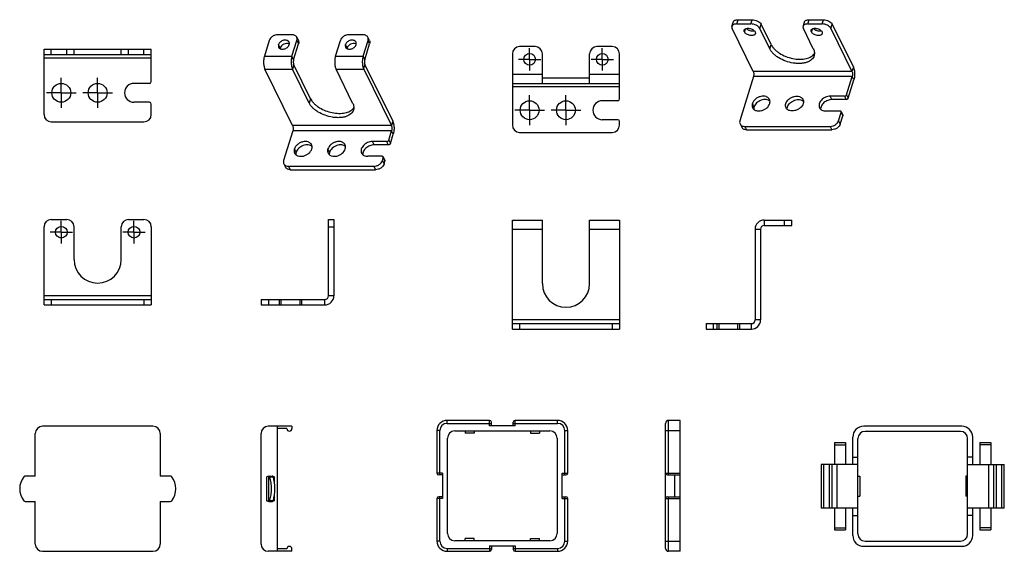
# Model space of a CAD drawing. Header units: millimetres. Extents: x 67 to 635, y -417 to 156.
# Tile 1 of 5: x 67 to 338, y -288 to -141. Entities that reach past the tile are written whole.
import ezdxf

# ---------------------------------------------------------------- set-up
doc = ezdxf.new("R2010")
doc.units = ezdxf.units.MM
doc.header["$LTSCALE"] = 15.125
doc.linetypes.add('CENTER', pattern=[0.6, 0.375, -0.075, 0.075, -0.075])
doc.layers.get('0').update_dxf_attribs({"linetype": 'CONTINUOUS'})
for name, color, linetype in [('I-04080', 7, 'CONTINUOUS'), ('I-0408中心線', 7, 'CONTINUOUS'), ('I-04090', 7, 'CONTINUOUS'), ('I-0409中心線', 7, 'CONTINUOUS'), ('P-0358-A30', 7, 'CONTINUOUS'), ('P-0359-A20', 7, 'CONTINUOUS')]:
    doc.layers.add(name, color=color, linetype=linetype)

msp = doc.modelspace()

# ---------------------------------------------------------------- linework, layer by layer
at = {"color": 7, "linetype": 'Continuous'}
for p, q in [((184.86, -252.35), (184.86, -251.55)), ((196.56, -251.55), (184.86, -251.55)), ((196.56, -253.05), (196.56, -251.55)), ((203.56, -253.05), (203.56, -251.55)), ((215.26, -251.55), (203.56, -251.55)), ((215.26, -252.35), (215.26, -251.55)), ((245.78, -266.55), (245.78, -251.55)), ((248.98, -251.55), (245.78, -251.55)), ((248.98, -287.55), (248.98, -251.55)), ((182.06, -254.35), (182.06, -266.05)), ((182.86, -254.35), (182.06, -254.35)), ((182.86, -266.55), (182.86, -254.35)), ((184.86, -252.35), (197.06, -252.35)), ((186.96, -254.45), (213.16, -254.45)), ((189.81, -254.45), (189.81, -255.05)), ((192.31, -254.45), (192.31, -255.05)), ((203.56, -253.05), (196.56, -253.05)), ((197.06, -253.05), (197.06, -252.05)), ((203.06, -253.05), (203.06, -252.05)), ((203.06, -252.35), (215.26, -252.35)), ((207.81, -254.45), (207.81, -255.05)), ((210.31, -254.45), (210.31, -255.05)), ((217.26, -254.35), (218.06, -254.35)), ((217.26, -266.55), (217.26, -254.35)), ((218.06, -266.05), (218.06, -254.35)), ((244.98, -286.75), (244.98, -252.35)), ((244.98, -254.35), (248.98, -254.35)), ((184.96, -282.65), (184.96, -256.45)), ((192.31, -255.05), (189.81, -255.05)), ((207.81, -255.05), (210.31, -255.05)), ((215.16, -256.45), (215.16, -282.65)), ((183.56, -266.05), (182.06, -266.05)), ((183.56, -266.55), (182.56, -266.55)), ((183.56, -266.05), (183.56, -273.05)), ((216.56, -266.05), (218.06, -266.05)), ((216.56, -273.05), (216.56, -266.05)), ((216.56, -266.55), (217.56, -266.55)), ((244.98, -266.05), (248.98, -266.05)), ((245.48, -266.55), (248.98, -266.55)), ((247.48, -266.55), (247.48, -272.55)), ((182.06, -273.05), (182.06, -284.75)), ((183.56, -273.05), (182.06, -273.05)), ((183.56, -272.55), (182.56, -272.55)), ((182.86, -284.75), (182.86, -272.55)), ((216.56, -272.55), (217.56, -272.55)), ((216.56, -273.05), (218.06, -273.05)), ((217.26, -284.75), (217.26, -272.55)), ((218.06, -284.75), (218.06, -273.05)), ((244.98, -273.05), (248.98, -273.05)), ((245.48, -272.55), (248.98, -272.55)), ((245.78, -287.55), (245.78, -272.55)), ((192.31, -284.05), (189.81, -284.05)), ((189.81, -284.65), (189.81, -284.05)), ((192.31, -284.65), (192.31, -284.05)), ((207.81, -284.05), (210.31, -284.05)), ((207.81, -284.65), (207.81, -284.05)), ((210.31, -284.65), (210.31, -284.05)), ((182.86, -284.75), (182.06, -284.75)), ((184.86, -286.75), (197.06, -286.75)), ((184.86, -286.75), (184.86, -287.55)), ((213.16, -284.65), (186.96, -284.65)), ((196.56, -286.05), (203.56, -286.05)), ((196.56, -286.05), (196.56, -287.55)), ((197.06, -286.05), (197.06, -287.05)), ((203.06, -286.05), (203.06, -287.05)), ((203.06, -286.75), (215.26, -286.75)), ((203.56, -286.05), (203.56, -287.55)), ((215.26, -286.75), (215.26, -287.55)), ((217.26, -284.75), (218.06, -284.75)), ((244.98, -284.75), (248.98, -284.75)), ((184.86, -287.55), (196.56, -287.55)), ((203.56, -287.55), (215.26, -287.55)), ((248.98, -287.55), (245.78, -287.55))]:
    msp.add_line(p, q, dxfattribs=at)
for centre, radius, start, end in [((184.86, -254.35), 2.8, 90, 180), ((196.56, -252.05), 0.5, 0, 90), ((203.56, -252.05), 0.5, 90, 180), ((215.26, -254.35), 2.8, 0, 90), ((245.78, -252.35), 0.8, 90, 180), ((184.86, -254.35), 2, 90, 180), ((186.96, -256.45), 2, 90, 180), ((213.16, -256.45), 2, 0, 90), ((215.26, -254.35), 2, 0, 90), ((182.56, -266.05), 0.5, 180, 270), ((217.56, -266.05), 0.5, 270, 0), ((245.48, -266.05), 0.5, 180, 270), ((182.56, -273.05), 0.5, 90, 180), ((217.56, -273.05), 0.5, 0, 90), ((245.48, -273.05), 0.5, 90, 180), ((186.96, -282.65), 2, 180, 270), ((213.16, -282.65), 2, 270, 0), ((184.86, -284.75), 2.8, 180, 270), ((184.86, -284.75), 2, 180, 270), ((196.56, -287.05), 0.5, 270, 0), ((203.56, -287.05), 0.5, 180, 270), ((215.26, -284.75), 2.8, 270, 0), ((215.26, -284.75), 2, 270, 0), ((245.78, -286.75), 0.8, 180, 270)]:
    msp.add_arc(centre, radius, start, end, dxfattribs=at)
at = {"layer": 'I-04080', "color": 7, "linetype": 'Continuous'}
for p, q in [((142.16, -145.44), (138.25, -145.44)), ((143.48, -146.12), (143.93, -147.06)), ((161.74, -145.44), (157.82, -145.44)), ((163.51, -147.06), (163.05, -146.12)), ((135.92, -147), (134.57, -151.39)), ((138.92, -149.11), (138.46, -148.18)), ((142.17, -151.39), (143.52, -147)), ((143.52, -147), (143.98, -147.94)), ((154.14, -151.39), (155.5, -147)), ((157.34, -149.11), (156.88, -148.18)), ((161.74, -151.39), (163.1, -147)), ((163.55, -147.94), (163.1, -147)), ((209.07, -148.72), (204.82, -148.72)), ((230.32, -148.72), (226.07, -148.72)), ((134.57, -151.39), (142.17, -151.39)), ((142.62, -152.32), (142.17, -151.39)), ((154.14, -151.39), (161.74, -151.39)), ((161.74, -151.39), (162.2, -152.32)), ((202.82, -150.72), (202.82, -170.32)), ((211.07, -158.82), (211.07, -150.72)), ((224.07, -158.82), (224.07, -150.72)), ((232.32, -163.12), (232.32, -150.72)), ((142.69, -153.73), (142.32, -154.9)), ((161.9, -154.9), (162.26, -153.73)), ((142.35, -170.44), (134.73, -154.9)), ((134.73, -154.9), (142.32, -154.9)), ((146.9, -164.23), (142.32, -154.9)), ((158.87, -164.23), (154.3, -154.9)), ((154.3, -154.9), (161.9, -154.9)), ((161.9, -154.9), (169.52, -170.44)), ((202.82, -156.32), (211.07, -156.32)), ((224.07, -156.32), (232.32, -156.32)), ((202.82, -158.82), (232.32, -158.82)), ((232.32, -159.82), (202.82, -159.82)), ((147.26, -163.05), (146.9, -164.23)), ((231.82, -163.62), (227.57, -163.62)), ((169.52, -170.44), (142.35, -170.44)), ((169.89, -169.27), (169.52, -170.44)), ((231.82, -168.82), (227.57, -168.82)), ((232.32, -170.32), (232.32, -169.32)), ((142.41, -171.85), (139.87, -180.07)), ((169.59, -171.85), (142.41, -171.85)), ((168.79, -174.43), (169.59, -171.85)), ((170.04, -172.78), (169.59, -171.85)), ((204.82, -172.32), (230.32, -172.32)), ((168.21, -174.83), (164.29, -174.83)), ((164.75, -175.76), (164.29, -174.83)), ((168.21, -174.83), (168.66, -175.76)), ((168.79, -174.43), (169.24, -175.37)), ((143.3, -177.79), (142.85, -176.86)), ((152.51, -177.79), (152.06, -176.86)), ((139.92, -180.95), (140.38, -181.89)), ((166.95, -178.9), (163.03, -178.9)), ((167.04, -180.07), (167.29, -179.29)), ((167.04, -180.07), (167.5, -181.01)), ((167.27, -179.07), (167.73, -180)), ((167.29, -179.29), (167.74, -180.22)), ((141.23, -181.64), (164.72, -181.64)), ((141.23, -181.64), (141.69, -182.57)), ((164.72, -181.64), (165.18, -182.57)), ((202.82, -226.42), (202.82, -196.42)), ((202.82, -196.42), (211.07, -196.42)), ((211.07, -213.92), (211.07, -196.42)), ((224.07, -213.92), (224.07, -196.42)), ((224.07, -196.42), (232.32, -196.42)), ((232.32, -196.42), (232.32, -226.42)), ((272.12, -196.42), (272.12, -197.92)), ((272.12, -196.42), (279.72, -196.42)), ((277.72, -197.92), (277.72, -196.42)), ((279.72, -197.92), (279.72, -196.42)), ((202.82, -198.92), (211.07, -198.92)), ((224.07, -198.92), (232.32, -198.92)), ((269.62, -198.92), (269.62, -223.92)), ((269.62, -198.92), (271.12, -198.92)), ((232.32, -223.92), (202.82, -223.92)), ((271.12, -223.92), (269.62, -223.92)), ((202.82, -224.92), (232.32, -224.92)), ((204.82, -224.92), (204.82, -226.42)), ((230.32, -224.92), (230.32, -226.42)), ((256.12, -224.92), (268.62, -224.92)), ((256.12, -224.92), (256.12, -226.42)), ((258.12, -224.92), (258.12, -226.42)), ((259.12, -224.92), (259.12, -226.42)), ((259.62, -224.92), (259.62, -226.42)), ((264.82, -224.92), (264.82, -226.42)), ((265.32, -224.92), (265.32, -226.42)), ((268.62, -226.42), (268.62, -224.92))]:
    msp.add_line(p, q, dxfattribs=at)
at = {"layer": 'I-04080', "color": 4, "linetype": 'Continuous'}
for p, q in [((142.62, -152.32), (143.98, -147.94)), ((162.2, -152.32), (163.55, -147.94)), ((147.26, -163.05), (142.69, -153.73)), ((162.26, -153.73), (169.89, -169.27)), ((211.07, -157.32), (224.07, -157.32)), ((169.24, -175.37), (170.04, -172.78)), ((168.66, -175.76), (164.75, -175.76)), ((167.5, -181.01), (167.74, -180.22)), ((141.69, -182.57), (165.18, -182.57)), ((271.12, -198.92), (271.12, -223.92)), ((272.12, -197.92), (279.72, -197.92)), ((202.82, -226.42), (232.32, -226.42)), ((256.12, -226.42), (268.62, -226.42))]:
    msp.add_line(p, q, dxfattribs=at)
at = {"layer": 'I-04080', "color": 7, "linetype": 'Continuous'}
for centre, radius in [((207.57, -152.22), 1.6), ((227.57, -152.22), 1.6), ((207.57, -166.22), 2.6), ((217.57, -166.22), 2.6)]:
    msp.add_circle(centre, radius, dxfattribs=at)
at = {"layer": 'I-04080', "color": 4, "linetype": 'Continuous'}
for centre, radius, start, end in [((140.9, -149), 1.13, 61.6899, 68.4962), ((159.32, -149), 1.13, 61.6899, 68.4962), ((272.12, -198.92), 1, 90, 180), ((268.62, -223.92), 2.5, 270, 0)]:
    msp.add_arc(centre, radius, start, end, dxfattribs=at)
at = {"layer": 'I-04080', "color": 7, "linetype": 'Continuous'}
for centre, radius, start, end in [((204.82, -150.72), 2, 90, 180), ((209.07, -150.72), 2, 0, 90), ((226.07, -150.72), 2, 90, 180), ((230.32, -150.72), 2, 0, 90), ((227.57, -166.22), 2.6, 90, 270), ((231.82, -163.12), 0.5, 270, 0), ((204.82, -170.32), 2, 180, 270), ((230.32, -170.32), 2, 270, 0), ((231.82, -169.32), 0.5, 0, 90), ((272.12, -198.92), 2.5, 90, 180), ((217.57, -213.92), 6.5, 180, 0), ((268.62, -223.92), 1, 270, 0)]:
    msp.add_arc(centre, radius, start, end, dxfattribs=at)
for points, knots in [([(138.25, -145.44), (138, -145.44), (137.49, -145.53), (136.79, -145.86), (136.23, -146.36), (135.99, -146.79), (135.92, -147)], [0, 0, 0, 0, 0.25322, 0.516156, 0.770081, 1, 1, 1, 1]), ([(143.48, -146.12), (143.42, -146.02), (143.28, -145.82), (142.97, -145.6), (142.59, -145.47), (142.31, -145.44), (142.16, -145.44)], [0, 0, 0, 0, 0.226861, 0.464994, 0.722162, 1, 1, 1, 1]), ([(143.52, -147), (143.57, -146.86), (143.61, -146.55), (143.54, -146.25), (143.48, -146.12)], [0, 0, 0, 0, 0.517356, 1, 1, 1, 1]), ([(157.82, -145.44), (157.57, -145.44), (157.06, -145.53), (156.37, -145.86), (155.81, -146.36), (155.56, -146.79), (155.5, -147)], [0, 0, 0, 0, 0.25322, 0.516156, 0.770081, 1, 1, 1, 1]), ([(163.05, -146.12), (163, -146.02), (162.85, -145.82), (162.54, -145.6), (162.16, -145.47), (161.88, -145.44), (161.74, -145.44)], [0, 0, 0, 0, 0.226861, 0.464994, 0.722162, 1, 1, 1, 1]), ([(163.1, -147), (163.14, -146.86), (163.19, -146.55), (163.11, -146.25), (163.05, -146.12)], [0, 0, 0, 0, 0.517356, 1, 1, 1, 1]), ([(138.46, -148.18), (138.43, -148.3), (138.39, -148.54), (138.45, -148.78), (138.5, -148.88)], [0, 0, 0, 0, 0.516993, 1, 1, 1, 1]), ([(141.37, -147.47), (141.35, -147.42), (141.28, -147.31), (141.09, -147.13), (140.78, -146.97), (140.34, -146.91), (139.86, -146.96), (139.39, -147.14), (138.86, -147.49), (138.55, -147.89), (138.46, -148.18)], [0, 0, 0, 0, 0.050903, 0.102961, 0.213585, 0.336304, 0.469893, 0.609556, 0.748765, 1, 1, 1, 1]), ([(138.5, -148.88), (138.53, -148.94), (138.59, -149.05), (138.78, -149.23), (139.09, -149.39), (139.53, -149.45), (140.01, -149.39), (140.48, -149.22), (141.02, -148.87), (141.32, -148.47), (141.41, -148.18)], [0, 0, 0, 0, 0.050903, 0.102961, 0.213585, 0.336304, 0.469893, 0.609556, 0.748765, 1, 1, 1, 1]), ([(141.41, -148.18), (141.45, -148.06), (141.48, -147.82), (141.42, -147.58), (141.37, -147.47)], [0, 0, 0, 0, 0.516993, 1, 1, 1, 1]), ([(156.88, -148.18), (156.85, -148.3), (156.81, -148.54), (156.87, -148.78), (156.92, -148.88)], [0, 0, 0, 0, 0.516993, 1, 1, 1, 1]), ([(159.79, -147.47), (159.77, -147.42), (159.7, -147.31), (159.52, -147.13), (159.2, -146.97), (158.76, -146.91), (158.28, -146.96), (157.81, -147.14), (157.28, -147.49), (156.97, -147.89), (156.88, -148.18)], [0, 0, 0, 0, 0.050903, 0.102961, 0.213585, 0.336304, 0.469893, 0.609556, 0.748765, 1, 1, 1, 1]), ([(156.92, -148.88), (156.95, -148.94), (157.01, -149.05), (157.2, -149.23), (157.51, -149.39), (157.95, -149.45), (158.43, -149.39), (158.9, -149.22), (159.44, -148.87), (159.74, -148.47), (159.83, -148.18)], [0, 0, 0, 0, 0.050903, 0.102961, 0.213585, 0.336304, 0.469893, 0.609556, 0.748765, 1, 1, 1, 1]), ([(159.83, -148.18), (159.87, -148.06), (159.9, -147.82), (159.84, -147.58), (159.79, -147.47)], [0, 0, 0, 0, 0.516993, 1, 1, 1, 1]), ([(134.57, -151.39), (134.53, -151.53), (134.46, -151.81), (134.36, -152.43), (134.34, -153.22), (134.43, -153.99), (134.58, -154.55), (134.67, -154.79), (134.73, -154.9)], [0, 0, 0, 0, 0.118571, 0.247532, 0.519264, 0.780731, 0.897429, 1, 1, 1, 1]), ([(142.17, -151.39), (142.13, -151.53), (142.05, -151.81), (141.96, -152.43), (141.94, -153.22), (142.03, -153.99), (142.17, -154.55), (142.27, -154.79), (142.32, -154.9)], [0, 0, 0, 0, 0.118571, 0.247532, 0.519264, 0.780731, 0.897429, 1, 1, 1, 1]), ([(154.14, -151.39), (154.1, -151.53), (154.03, -151.81), (153.94, -152.43), (153.91, -153.22), (154, -153.99), (154.15, -154.55), (154.24, -154.79), (154.3, -154.9)], [0, 0, 0, 0, 0.118571, 0.247532, 0.519264, 0.780731, 0.897429, 1, 1, 1, 1]), ([(161.74, -151.39), (161.7, -151.53), (161.63, -151.81), (161.53, -152.43), (161.51, -153.22), (161.6, -153.99), (161.75, -154.55), (161.84, -154.79), (161.9, -154.9)], [0, 0, 0, 0, 0.118571, 0.247532, 0.519264, 0.780731, 0.897429, 1, 1, 1, 1]), ([(159.1, -166.15), (159.04, -166.34), (158.85, -166.73), (158.41, -167.23), (157.82, -167.64), (157.09, -167.96), (156.26, -168.17), (155.34, -168.27), (154.36, -168.27), (152.98, -168.12), (151.27, -167.68), (149.68, -166.93), (148.57, -166.18), (147.87, -165.57), (147.31, -164.93), (147.01, -164.46), (146.9, -164.23)], [0, 0, 0, 0, 0.043129, 0.088533, 0.137953, 0.192368, 0.252044, 0.316691, 0.385581, 0.457702, 0.606477, 0.752521, 0.82138, 0.88598, 0.945654, 1, 1, 1, 1]), ([(158.87, -164.23), (158.95, -164.39), (159.08, -164.71), (159.19, -165.21), (159.2, -165.69), (159.14, -166), (159.1, -166.15)], [0, 0, 0, 0, 0.271294, 0.52549, 0.766349, 1, 1, 1, 1]), ([(142.35, -170.44), (142.4, -170.54), (142.46, -170.76), (142.51, -171.12), (142.49, -171.49), (142.45, -171.74), (142.41, -171.85)], [0, 0, 0, 0, 0.219, 0.480661, 0.752604, 1, 1, 1, 1]), ([(169.52, -170.44), (169.57, -170.54), (169.64, -170.76), (169.68, -171.12), (169.67, -171.49), (169.62, -171.74), (169.59, -171.85)], [0, 0, 0, 0, 0.219, 0.480661, 0.752604, 1, 1, 1, 1]), ([(147.57, -175.72), (147.53, -175.63), (147.42, -175.46), (147.2, -175.24), (146.93, -175.06), (146.51, -174.88), (145.89, -174.79), (145.12, -174.89), (144.48, -175.13), (144.01, -175.4), (143.4, -175.86), (142.99, -176.39), (142.85, -176.86)], [0, 0, 0, 0, 0.050871, 0.102903, 0.15703, 0.213925, 0.33655, 0.470033, 0.609593, 0.679762, 0.748968, 1, 1, 1, 1]), ([(147.64, -176.86), (147.69, -176.67), (147.74, -176.37), (147.68, -175.98), (147.62, -175.8), (147.57, -175.72)], [0, 0, 0, 0, 0.515939, 0.760482, 1, 1, 1, 1]), ([(156.79, -175.72), (156.74, -175.63), (156.63, -175.46), (156.41, -175.24), (156.15, -175.06), (155.72, -174.88), (155.1, -174.79), (154.33, -174.89), (153.69, -175.13), (153.22, -175.4), (152.61, -175.86), (152.2, -176.39), (152.06, -176.86)], [0, 0, 0, 0, 0.050871, 0.102903, 0.15703, 0.213925, 0.33655, 0.470033, 0.609593, 0.679762, 0.748968, 1, 1, 1, 1]), ([(156.85, -176.86), (156.91, -176.67), (156.95, -176.37), (156.89, -175.98), (156.83, -175.8), (156.79, -175.72)], [0, 0, 0, 0, 0.515939, 0.760482, 1, 1, 1, 1]), ([(164.29, -174.83), (163.84, -174.83), (163.15, -174.99), (162.35, -175.44), (161.83, -175.88), (161.44, -176.4), (161.21, -176.95), (161.16, -177.51), (161.25, -177.85), (161.33, -178.01)], [0, 0, 0, 0, 0.269975, 0.40942, 0.545111, 0.672934, 0.790558, 0.898361, 1, 1, 1, 1]), ([(168.21, -174.83), (168.27, -174.83), (168.4, -174.8), (168.62, -174.7), (168.75, -174.55), (168.79, -174.43)], [0, 0, 0, 0, 0.254634, 0.519608, 1, 1, 1, 1]), ([(142.85, -176.86), (142.79, -177.05), (142.74, -177.36), (142.8, -177.74), (142.87, -177.92), (142.91, -178.01)], [0, 0, 0, 0, 0.515939, 0.760482, 1, 1, 1, 1]), ([(142.91, -178.01), (142.95, -178.1), (143.06, -178.27), (143.28, -178.49), (143.55, -178.66), (143.97, -178.84), (144.59, -178.93), (145.36, -178.84), (146, -178.6), (146.47, -178.32), (147.08, -177.87), (147.49, -177.33), (147.64, -176.86)], [0, 0, 0, 0, 0.050871, 0.102903, 0.15703, 0.213925, 0.33655, 0.470033, 0.609593, 0.679762, 0.748968, 1, 1, 1, 1]), ([(152.06, -176.86), (152, -177.05), (151.95, -177.36), (152.01, -177.74), (152.08, -177.92), (152.12, -178.01)], [0, 0, 0, 0, 0.515939, 0.760482, 1, 1, 1, 1]), ([(152.12, -178.01), (152.16, -178.1), (152.27, -178.27), (152.49, -178.49), (152.76, -178.66), (153.18, -178.84), (153.8, -178.93), (154.57, -178.84), (155.21, -178.6), (155.68, -178.32), (156.29, -177.87), (156.7, -177.33), (156.85, -176.86)], [0, 0, 0, 0, 0.050871, 0.102903, 0.15703, 0.213925, 0.33655, 0.470033, 0.609593, 0.679762, 0.748968, 1, 1, 1, 1]), ([(161.33, -178.01), (161.4, -178.14), (161.58, -178.4), (161.99, -178.69), (162.48, -178.86), (162.85, -178.9), (163.03, -178.9)], [0, 0, 0, 0, 0.226865, 0.464981, 0.722267, 1, 1, 1, 1]), ([(139.87, -180.07), (139.83, -180.22), (139.78, -180.52), (139.86, -180.83), (139.92, -180.95)], [0, 0, 0, 0, 0.517356, 1, 1, 1, 1]), ([(139.92, -180.95), (139.97, -181.06), (140.12, -181.26), (140.43, -181.48), (140.81, -181.61), (141.09, -181.64), (141.23, -181.64)], [0, 0, 0, 0, 0.226861, 0.464994, 0.722162, 1, 1, 1, 1]), ([(164.72, -181.64), (164.97, -181.64), (165.48, -181.55), (166.17, -181.22), (166.73, -180.72), (166.98, -180.29), (167.04, -180.07)], [0, 0, 0, 0, 0.25322, 0.516156, 0.770081, 1, 1, 1, 1]), ([(167.27, -179.07), (167.26, -179.04), (167.23, -178.99), (167.15, -178.94), (167.05, -178.91), (166.98, -178.9), (166.95, -178.9)], [0, 0, 0, 0, 0.226808, 0.465213, 0.723235, 1, 1, 1, 1]), ([(167.29, -179.29), (167.3, -179.25), (167.31, -179.18), (167.29, -179.1), (167.27, -179.07)], [0, 0, 0, 0, 0.515897, 1, 1, 1, 1])]:
    msp.add_open_spline(points, degree=3, knots=knots, dxfattribs=at)
at = {"layer": 'I-04080', "color": 4, "linetype": 'Continuous'}
for points, knots in [([(141.32, -147.95), (141.1, -147.87), (140.6, -147.82), (139.88, -148.03), (139.26, -148.47), (138.99, -148.89), (138.92, -149.11)], [0, 0, 0, 0, 0.235989, 0.499159, 0.76278, 1, 1, 1, 1]), ([(143.93, -147.06), (144, -147.19), (144.07, -147.49), (144.03, -147.79), (143.98, -147.94)], [0, 0, 0, 0, 0.482644, 1, 1, 1, 1]), ([(159.74, -147.95), (159.52, -147.87), (159.02, -147.82), (158.3, -148.03), (157.68, -148.47), (157.41, -148.89), (157.34, -149.11)], [0, 0, 0, 0, 0.235989, 0.499159, 0.76278, 1, 1, 1, 1]), ([(163.51, -147.06), (163.57, -147.19), (163.64, -147.49), (163.6, -147.79), (163.55, -147.94)], [0, 0, 0, 0, 0.482644, 1, 1, 1, 1]), ([(138.92, -149.11), (138.92, -149.12), (138.9, -149.18), (138.89, -149.23), (138.88, -149.27)], [0, 0, 0, 0, 0.25337, 1, 1, 1, 1]), ([(157.34, -149.11), (157.34, -149.12), (157.32, -149.18), (157.31, -149.23), (157.3, -149.27)], [0, 0, 0, 0, 0.25337, 1, 1, 1, 1]), ([(142.62, -152.32), (142.59, -152.44), (142.54, -152.68), (142.53, -153.06), (142.58, -153.41), (142.64, -153.63), (142.69, -153.73)], [0, 0, 0, 0, 0.247396, 0.519339, 0.781, 1, 1, 1, 1]), ([(162.2, -152.32), (162.16, -152.44), (162.12, -152.68), (162.11, -153.06), (162.15, -153.41), (162.21, -153.63), (162.26, -153.73)], [0, 0, 0, 0, 0.247426, 0.519336, 0.780974, 1, 1, 1, 1]), ([(147.26, -163.05), (147.36, -163.26), (147.62, -163.67), (148.1, -164.25), (148.69, -164.8), (149.63, -165.5), (150.99, -166.23), (152.77, -166.83), (154.31, -167.08), (155.51, -167.1), (156.35, -167.03), (157.12, -166.88), (158, -166.58), (158.59, -166.21), (158.89, -165.91)], [0, 0, 0, 0, 0.052169, 0.108941, 0.170039, 0.235018, 0.373571, 0.517495, 0.658537, 0.725574, 0.789123, 0.848563, 0.903538, 1, 1, 1, 1]), ([(158.89, -165.91), (158.92, -165.88), (159.04, -165.75), (159.14, -165.61), (159.21, -165.5)], [0, 0, 0, 0, 0.255431, 1, 1, 1, 1]), ([(169.89, -169.27), (169.94, -169.38), (170.04, -169.62), (170.14, -170.02), (170.22, -170.47), (170.27, -171.1), (170.25, -171.75), (170.16, -172.36), (170.09, -172.65), (170.04, -172.78)], [0, 0, 0, 0, 0.102448, 0.219191, 0.346641, 0.48085, 0.752555, 0.881579, 1, 1, 1, 1]), ([(147.73, -176.24), (147.59, -176.11), (147.24, -175.9), (146.63, -175.75), (145.95, -175.76), (145.25, -175.92), (144.59, -176.24), (143.85, -176.79), (143.43, -177.38), (143.3, -177.79)], [0, 0, 0, 0, 0.106149, 0.222498, 0.349225, 0.483531, 0.620837, 0.755884, 1, 1, 1, 1]), ([(156.94, -176.24), (156.8, -176.11), (156.45, -175.9), (155.84, -175.75), (155.16, -175.76), (154.46, -175.92), (153.8, -176.24), (153.06, -176.79), (152.64, -177.38), (152.51, -177.79)], [0, 0, 0, 0, 0.106149, 0.222498, 0.349225, 0.483531, 0.620837, 0.755884, 1, 1, 1, 1]), ([(164.75, -175.76), (164.35, -175.76), (163.55, -175.93), (162.67, -176.45), (162.12, -177.02), (161.83, -177.48), (161.66, -177.97), (161.64, -178.3), (161.65, -178.46)], [0, 0, 0, 0, 0.262471, 0.532126, 0.661407, 0.782943, 0.895555, 1, 1, 1, 1]), ([(169.24, -175.37), (169.21, -175.48), (169.08, -175.63), (168.85, -175.74), (168.73, -175.76), (168.66, -175.76)], [0, 0, 0, 0, 0.480392, 0.745366, 1, 1, 1, 1]), ([(143.3, -177.79), (143.29, -177.84), (143.24, -178.04), (143.22, -178.25), (143.22, -178.4)], [0, 0, 0, 0, 0.258493, 1, 1, 1, 1]), ([(152.51, -177.79), (152.5, -177.84), (152.45, -178.04), (152.43, -178.25), (152.43, -178.4)], [0, 0, 0, 0, 0.258493, 1, 1, 1, 1]), ([(167.5, -181.01), (167.43, -181.22), (167.19, -181.65), (166.63, -182.15), (165.94, -182.49), (165.43, -182.57), (165.18, -182.57)], [0, 0, 0, 0, 0.229919, 0.483844, 0.74678, 1, 1, 1, 1]), ([(167.73, -180), (167.75, -180.04), (167.77, -180.11), (167.76, -180.19), (167.74, -180.22)], [0, 0, 0, 0, 0.484103, 1, 1, 1, 1]), ([(141.69, -182.57), (141.54, -182.57), (141.27, -182.55), (140.88, -182.41), (140.57, -182.19), (140.43, -181.99), (140.38, -181.89)], [0, 0, 0, 0, 0.277838, 0.535006, 0.773139, 1, 1, 1, 1])]:
    msp.add_open_spline(points, degree=3, knots=knots, dxfattribs=at)
at = {"layer": 'I-0408中心線', "color": 7, "linetype": 'CENTER'}
for p, q in [((207.57, -152.22), (207.57, -149.12)), ((227.57, -152.22), (227.57, -149.12)), ((207.57, -152.22), (204.47, -152.22)), ((207.57, -152.22), (207.57, -155.32)), ((207.57, -152.22), (210.67, -152.22)), ((227.57, -152.22), (224.47, -152.22)), ((227.57, -152.22), (230.67, -152.22)), ((227.57, -152.22), (227.57, -155.32)), ((207.57, -166.22), (207.57, -162.12)), ((217.57, -166.22), (217.57, -162.12)), ((207.57, -166.22), (203.47, -166.22)), ((207.57, -166.22), (207.57, -170.32)), ((207.57, -166.22), (211.67, -166.22)), ((217.57, -166.22), (213.47, -166.22)), ((217.57, -166.22), (221.67, -166.22)), ((217.57, -166.22), (217.57, -170.32))]:
    msp.add_line(p, q, dxfattribs=at)
at = {"layer": 'I-04090', "color": 7, "linetype": 'Continuous'}
for p, q in [((263.26, -143.14), (263.62, -141.97)), ((264.56, -142.49), (264.92, -141.31)), ((264.56, -142.49), (268.47, -142.49)), ((268.47, -142.49), (268.84, -141.31)), ((270.92, -143.73), (271.29, -142.56)), ((282.83, -143.14), (283.19, -141.97)), ((284.13, -142.49), (284.49, -141.31)), ((284.13, -142.49), (288.05, -142.49)), ((288.05, -142.49), (288.41, -141.31)), ((290.5, -143.73), (290.86, -142.56)), ((269.12, -155.54), (263.33, -143.73)), ((266.93, -143.87), (266.69, -144.67)), ((273.67, -149.33), (270.92, -143.73)), ((285.64, -149.33), (282.9, -143.73)), ((285.35, -143.87), (285.11, -144.67)), ((290.5, -143.73), (296.29, -155.54)), ((273.67, -149.33), (274.03, -148.15)), ((73.94, -167.42), (73.94, -149.42)), ((73.94, -150.92), (103.44, -150.92)), ((75.94, -150.92), (75.94, -149.42)), ((80.19, -150.92), (80.19, -149.42)), ((82.19, -150.92), (82.19, -149.42)), ((95.19, -150.92), (95.19, -149.42)), ((97.19, -150.92), (97.19, -149.42)), ((101.44, -150.92), (101.44, -149.42)), ((103.44, -158.32), (103.44, -149.42)), ((103.44, -151.92), (73.94, -151.92)), ((296.66, -154.37), (296.29, -155.54)), ((269.18, -156.95), (265.43, -169.09)), ((296.29, -155.54), (269.12, -155.54)), ((296.36, -156.95), (269.18, -156.95)), ((294.81, -161.96), (296.36, -156.95)), ((296.81, -157.88), (296.36, -156.95)), ((102.94, -158.82), (98.69, -158.82)), ((294.23, -162.35), (290.31, -162.35)), ((290.77, -163.29), (290.31, -162.35)), ((294.23, -162.35), (294.68, -163.29)), ((294.81, -161.96), (295.26, -162.89)), ((102.94, -164.02), (98.69, -164.02)), ((103.44, -167.42), (103.44, -164.52)), ((269.32, -165.32), (268.87, -164.39)), ((292.97, -166.43), (289.05, -166.43)), ((292.6, -169.09), (293.31, -166.82)), ((293.29, -166.6), (293.75, -167.53)), ((293.31, -166.82), (293.76, -167.75)), ((75.94, -169.42), (101.44, -169.42)), ((265.48, -169.97), (265.94, -170.9)), ((266.79, -170.66), (267.25, -171.59)), ((266.79, -170.66), (290.28, -170.66)), ((290.28, -170.66), (290.74, -171.59)), ((292.6, -169.09), (293.06, -170.02)), ((75.94, -196.27), (80.19, -196.27)), ((97.19, -196.27), (101.44, -196.27)), ((152.2, -217.27), (152.2, -196.27)), ((152.2, -196.27), (153.7, -196.27)), ((73.94, -219.77), (73.94, -198.27)), ((82.19, -207.27), (82.19, -198.27)), ((95.19, -207.27), (95.19, -198.27)), ((103.44, -198.27), (103.44, -219.77)), ((152.2, -198.27), (153.7, -198.27)), ((103.44, -217.27), (73.94, -217.27)), ((73.94, -218.27), (103.44, -218.27)), ((75.94, -218.27), (75.94, -219.77)), ((101.44, -218.27), (101.44, -219.77)), ((133.7, -218.27), (151.2, -218.27)), ((133.7, -218.27), (133.7, -219.77)), ((135.7, -218.27), (135.7, -219.77)), ((138.6, -218.27), (138.6, -219.77)), ((139.1, -218.27), (139.1, -219.77)), ((144.3, -218.27), (144.3, -219.77)), ((144.8, -218.27), (144.8, -219.77)), ((151.2, -219.77), (151.2, -218.27)), ((153.7, -217.27), (152.2, -217.27))]:
    msp.add_line(p, q, dxfattribs=at)
at = {"layer": 'I-04090', "color": 4, "linetype": 'Continuous'}
for p, q in [((264.92, -141.31), (268.84, -141.31)), ((274.03, -148.15), (271.29, -142.56)), ((284.49, -141.31), (288.41, -141.31)), ((290.86, -142.56), (296.66, -154.37)), ((73.94, -149.42), (103.44, -149.42)), ((295.26, -162.89), (296.81, -157.88)), ((294.68, -163.29), (290.77, -163.29)), ((293.06, -170.02), (293.76, -167.75)), ((267.25, -171.59), (290.74, -171.59)), ((153.7, -196.27), (153.7, -217.27)), ((73.94, -219.77), (103.44, -219.77)), ((133.7, -219.77), (151.2, -219.77))]:
    msp.add_line(p, q, dxfattribs=at)
at = {"layer": 'I-04090', "color": 7, "linetype": 'Continuous'}
for centre, radius in [((78.69, -161.42), 2.6), ((88.69, -161.42), 2.6), ((78.69, -199.77), 1.6), ((98.69, -199.77), 1.6)]:
    msp.add_circle(centre, radius, dxfattribs=at)
for centre, radius, start, end in [((98.69, -161.42), 2.6, 90, 270), ((102.94, -158.32), 0.5, 270, 0), ((102.94, -164.52), 0.5, 0, 90), ((75.94, -167.42), 2, 180, 270), ((101.44, -167.42), 2, 270, 0), ((75.94, -198.27), 2, 90, 180), ((80.19, -198.27), 2, 0, 90), ((97.19, -198.27), 2, 90, 180), ((101.44, -198.27), 2, 0, 90), ((88.69, -207.27), 6.5, 180, 0), ((151.2, -217.27), 1, 270, 0)]:
    msp.add_arc(centre, radius, start, end, dxfattribs=at)
at = {"layer": 'I-04090', "color": 4, "linetype": 'Continuous'}
msp.add_arc((151.2, -217.27), 2.5, 270, 0, dxfattribs=at)
at = {"layer": 'I-04090', "color": 7, "linetype": 'Continuous'}
for points, knots in [([(263.26, -143.14), (263.23, -143.23), (263.21, -143.44), (263.28, -143.64), (263.33, -143.73)], [0, 0, 0, 0, 0.474245, 1, 1, 1, 1]), ([(264.56, -142.49), (264.4, -142.49), (264.11, -142.51), (263.71, -142.64), (263.45, -142.82), (263.32, -143), (263.27, -143.09), (263.26, -143.14)], [0, 0, 0, 0, 0.303357, 0.569248, 0.796748, 0.900169, 1, 1, 1, 1]), ([(270.92, -143.73), (270.84, -143.55), (270.54, -143.21), (269.95, -142.82), (269.24, -142.56), (268.73, -142.49), (268.47, -142.49)], [0, 0, 0, 0, 0.21148, 0.463356, 0.735263, 1, 1, 1, 1]), ([(282.83, -143.14), (282.8, -143.23), (282.79, -143.44), (282.85, -143.64), (282.9, -143.73)], [0, 0, 0, 0, 0.474245, 1, 1, 1, 1]), ([(284.13, -142.49), (283.97, -142.49), (283.68, -142.51), (283.28, -142.64), (283.02, -142.82), (282.89, -143), (282.85, -143.09), (282.83, -143.14)], [0, 0, 0, 0, 0.303357, 0.569248, 0.796748, 0.900169, 1, 1, 1, 1]), ([(290.5, -143.73), (290.41, -143.55), (290.11, -143.21), (289.52, -142.82), (288.81, -142.56), (288.3, -142.49), (288.05, -142.49)], [0, 0, 0, 0, 0.21148, 0.463356, 0.735263, 1, 1, 1, 1]), ([(266.69, -144.67), (266.65, -144.59), (266.6, -144.43), (266.61, -144.27), (266.63, -144.19)], [0, 0, 0, 0, 0.525221, 1, 1, 1, 1]), ([(266.63, -144.19), (266.65, -144.14), (266.69, -144.05), (266.8, -143.93), (266.95, -143.83), (267.19, -143.72), (267.57, -143.66), (268.06, -143.69), (268.56, -143.82), (269.02, -144.03), (269.39, -144.31), (269.57, -144.55), (269.63, -144.67)], [0, 0, 0, 0, 0.043177, 0.088613, 0.138096, 0.192558, 0.316735, 0.457705, 0.606647, 0.752826, 0.886271, 1, 1, 1, 1]), ([(269.69, -145.14), (269.67, -145.19), (269.63, -145.28), (269.52, -145.4), (269.37, -145.51), (269.12, -145.61), (268.75, -145.68), (268.26, -145.64), (267.76, -145.51), (267.3, -145.3), (266.93, -145.02), (266.74, -144.79), (266.69, -144.67)], [0, 0, 0, 0, 0.043177, 0.088613, 0.138096, 0.192558, 0.316735, 0.457705, 0.606647, 0.752826, 0.886271, 1, 1, 1, 1]), ([(269.63, -144.67), (269.67, -144.74), (269.72, -144.9), (269.71, -145.06), (269.69, -145.14)], [0, 0, 0, 0, 0.525221, 1, 1, 1, 1]), ([(285.11, -144.67), (285.07, -144.59), (285.02, -144.43), (285.03, -144.27), (285.05, -144.19)], [0, 0, 0, 0, 0.525221, 1, 1, 1, 1]), ([(285.05, -144.19), (285.07, -144.14), (285.11, -144.05), (285.22, -143.93), (285.37, -143.83), (285.61, -143.72), (285.99, -143.66), (286.48, -143.69), (286.98, -143.82), (287.44, -144.03), (287.81, -144.31), (287.99, -144.55), (288.05, -144.67)], [0, 0, 0, 0, 0.043177, 0.088613, 0.138096, 0.192558, 0.316735, 0.457705, 0.606647, 0.752826, 0.886271, 1, 1, 1, 1]), ([(288.11, -145.14), (288.09, -145.19), (288.05, -145.28), (287.94, -145.4), (287.79, -145.51), (287.55, -145.61), (287.17, -145.68), (286.68, -145.64), (286.18, -145.51), (285.72, -145.3), (285.35, -145.02), (285.17, -144.79), (285.11, -144.67)], [0, 0, 0, 0, 0.043177, 0.088613, 0.138096, 0.192558, 0.316735, 0.457705, 0.606647, 0.752826, 0.886271, 1, 1, 1, 1]), ([(288.05, -144.67), (288.09, -144.74), (288.14, -144.9), (288.13, -145.06), (288.11, -145.14)], [0, 0, 0, 0, 0.525221, 1, 1, 1, 1]), ([(285.87, -151.25), (285.81, -151.44), (285.62, -151.83), (285.18, -152.33), (284.59, -152.74), (283.86, -153.06), (283.03, -153.27), (282.11, -153.37), (281.13, -153.37), (279.75, -153.22), (278.04, -152.78), (276.45, -152.03), (275.34, -151.28), (274.64, -150.67), (274.08, -150.03), (273.78, -149.56), (273.67, -149.33)], [0, 0, 0, 0, 0.043124, 0.088529, 0.13795, 0.192361, 0.252043, 0.316685, 0.385578, 0.457699, 0.606474, 0.752521, 0.821372, 0.88598, 0.945665, 1, 1, 1, 1]), ([(285.64, -149.33), (285.72, -149.49), (285.85, -149.81), (285.96, -150.31), (285.97, -150.79), (285.91, -151.1), (285.87, -151.25)], [0, 0, 0, 0, 0.27119, 0.525409, 0.766339, 1, 1, 1, 1]), ([(269.12, -155.54), (269.17, -155.64), (269.23, -155.86), (269.28, -156.22), (269.27, -156.59), (269.22, -156.84), (269.18, -156.95)], [0, 0, 0, 0, 0.219026, 0.480664, 0.752574, 1, 1, 1, 1]), ([(296.29, -155.54), (296.34, -155.64), (296.41, -155.86), (296.45, -156.22), (296.44, -156.59), (296.39, -156.84), (296.36, -156.95)], [0, 0, 0, 0, 0.219026, 0.480664, 0.752574, 1, 1, 1, 1]), ([(273.59, -163.24), (273.55, -163.16), (273.44, -162.98), (273.22, -162.76), (272.95, -162.59), (272.53, -162.41), (271.91, -162.32), (271.14, -162.42), (270.5, -162.65), (270.03, -162.93), (269.42, -163.39), (269.01, -163.92), (268.87, -164.39)], [0, 0, 0, 0, 0.050871, 0.102903, 0.15703, 0.213925, 0.33655, 0.470033, 0.609593, 0.679762, 0.748968, 1, 1, 1, 1]), ([(278.08, -164.39), (278.22, -163.92), (278.63, -163.39), (279.24, -162.93), (279.71, -162.65), (280.35, -162.42), (281.12, -162.32), (281.74, -162.41), (282.16, -162.59), (282.43, -162.76), (282.65, -162.98), (282.76, -163.16), (282.8, -163.24)], [0, 0, 0, 0, 0.251032, 0.320238, 0.390407, 0.529967, 0.66345, 0.786075, 0.84297, 0.897097, 0.949129, 1, 1, 1, 1]), ([(290.31, -162.35), (289.86, -162.35), (289.17, -162.52), (288.37, -162.97), (287.85, -163.41), (287.46, -163.93), (287.23, -164.48), (287.18, -165.03), (287.27, -165.38), (287.35, -165.54)], [0, 0, 0, 0, 0.269975, 0.40942, 0.545111, 0.672934, 0.790558, 0.898361, 1, 1, 1, 1]), ([(294.23, -162.35), (294.29, -162.35), (294.42, -162.33), (294.64, -162.23), (294.77, -162.07), (294.81, -161.96)], [0, 0, 0, 0, 0.254634, 0.519608, 1, 1, 1, 1]), ([(268.87, -164.39), (268.81, -164.58), (268.76, -164.88), (268.82, -165.27), (268.89, -165.45), (268.93, -165.54)], [0, 0, 0, 0, 0.515939, 0.760482, 1, 1, 1, 1]), ([(268.93, -165.54), (268.97, -165.62), (269.08, -165.8), (269.3, -166.02), (269.57, -166.19), (269.99, -166.37), (270.61, -166.46), (271.38, -166.36), (272.02, -166.13), (272.49, -165.85), (273.1, -165.4), (273.51, -164.86), (273.66, -164.39)], [0, 0, 0, 0, 0.050871, 0.102903, 0.15703, 0.213925, 0.33655, 0.470033, 0.609593, 0.679762, 0.748968, 1, 1, 1, 1]), ([(273.66, -164.39), (273.71, -164.2), (273.76, -163.9), (273.7, -163.51), (273.64, -163.33), (273.59, -163.24)], [0, 0, 0, 0, 0.515939, 0.760482, 1, 1, 1, 1]), ([(278.14, -165.54), (278.1, -165.45), (278.03, -165.27), (277.97, -164.88), (278.02, -164.58), (278.08, -164.39)], [0, 0, 0, 0, 0.239518, 0.484061, 1, 1, 1, 1]), ([(282.87, -164.39), (282.72, -164.86), (282.31, -165.4), (281.7, -165.85), (281.23, -166.13), (280.59, -166.36), (279.82, -166.46), (279.2, -166.37), (278.78, -166.19), (278.51, -166.02), (278.29, -165.8), (278.18, -165.62), (278.14, -165.54)], [0, 0, 0, 0, 0.251032, 0.320238, 0.390407, 0.529967, 0.66345, 0.786075, 0.84297, 0.897097, 0.949129, 1, 1, 1, 1]), ([(282.8, -163.24), (282.85, -163.33), (282.91, -163.51), (282.97, -163.9), (282.93, -164.2), (282.87, -164.39)], [0, 0, 0, 0, 0.239518, 0.484061, 1, 1, 1, 1]), ([(287.35, -165.54), (287.41, -165.67), (287.6, -165.93), (288.01, -166.22), (288.5, -166.39), (288.87, -166.43), (289.05, -166.43)], [0, 0, 0, 0, 0.226865, 0.464981, 0.722267, 1, 1, 1, 1]), ([(293.29, -166.6), (293.28, -166.57), (293.25, -166.52), (293.17, -166.47), (293.07, -166.43), (293, -166.43), (292.97, -166.43)], [0, 0, 0, 0, 0.226808, 0.465213, 0.723235, 1, 1, 1, 1]), ([(293.31, -166.82), (293.32, -166.78), (293.33, -166.71), (293.31, -166.63), (293.29, -166.6)], [0, 0, 0, 0, 0.515897, 1, 1, 1, 1]), ([(265.43, -169.09), (265.39, -169.24), (265.34, -169.54), (265.42, -169.84), (265.48, -169.97)], [0, 0, 0, 0, 0.517356, 1, 1, 1, 1]), ([(265.48, -169.97), (265.53, -170.08), (265.68, -170.28), (265.99, -170.5), (266.37, -170.63), (266.65, -170.66), (266.79, -170.66)], [0, 0, 0, 0, 0.226861, 0.464994, 0.722162, 1, 1, 1, 1]), ([(290.28, -170.66), (290.53, -170.66), (291.04, -170.57), (291.73, -170.23), (292.29, -169.73), (292.54, -169.31), (292.6, -169.09)], [0, 0, 0, 0, 0.25322, 0.516156, 0.770081, 1, 1, 1, 1])]:
    msp.add_open_spline(points, degree=3, knots=knots, dxfattribs=at)
at = {"layer": 'I-04090', "color": 4, "linetype": 'Continuous'}
for points, knots in [([(263.62, -141.97), (263.64, -141.92), (263.68, -141.82), (263.81, -141.64), (264.07, -141.46), (264.47, -141.34), (264.76, -141.31), (264.92, -141.31)], [0, 0, 0, 0, 0.099831, 0.203252, 0.430752, 0.696643, 1, 1, 1, 1]), ([(268.84, -141.31), (269.09, -141.31), (269.6, -141.38), (270.31, -141.65), (270.91, -142.03), (271.2, -142.38), (271.29, -142.56)], [0, 0, 0, 0, 0.264737, 0.536644, 0.78852, 1, 1, 1, 1]), ([(283.19, -141.97), (283.21, -141.92), (283.25, -141.82), (283.39, -141.64), (283.65, -141.46), (284.04, -141.34), (284.34, -141.31), (284.49, -141.31)], [0, 0, 0, 0, 0.099831, 0.203252, 0.430752, 0.696643, 1, 1, 1, 1]), ([(288.41, -141.31), (288.66, -141.31), (289.17, -141.38), (289.89, -141.65), (290.48, -142.03), (290.77, -142.38), (290.86, -142.56)], [0, 0, 0, 0, 0.264737, 0.536644, 0.78852, 1, 1, 1, 1]), ([(269.45, -144.43), (269.27, -144.48), (268.85, -144.51), (268.24, -144.39), (267.67, -144.14), (267.34, -143.88), (267.22, -143.74)], [0, 0, 0, 0, 0.236205, 0.500396, 0.764302, 1, 1, 1, 1]), ([(287.87, -144.43), (287.69, -144.48), (287.27, -144.51), (286.66, -144.39), (286.09, -144.14), (285.76, -143.88), (285.64, -143.74)], [0, 0, 0, 0, 0.236205, 0.500396, 0.764302, 1, 1, 1, 1]), ([(274.03, -148.15), (274.14, -148.37), (274.41, -148.81), (274.93, -149.42), (275.58, -150), (276.59, -150.73), (278.06, -151.47), (279.97, -152.04), (281.87, -152.25), (283.38, -152.12), (284.43, -151.81), (285.08, -151.49), (285.61, -151.08), (285.89, -150.76), (286, -150.58)], [0, 0, 0, 0, 0.053202, 0.111373, 0.17416, 0.241003, 0.383234, 0.529694, 0.670961, 0.798667, 0.855787, 0.908033, 0.95578, 1, 1, 1, 1]), ([(296.66, -154.37), (296.71, -154.48), (296.81, -154.72), (296.95, -155.28), (297.04, -156.05), (297.02, -156.85), (296.93, -157.46), (296.86, -157.75), (296.81, -157.88)], [0, 0, 0, 0, 0.102571, 0.219269, 0.480736, 0.752468, 0.881429, 1, 1, 1, 1]), ([(273.75, -163.77), (273.61, -163.64), (273.26, -163.43), (272.65, -163.27), (271.97, -163.28), (271.27, -163.45), (270.61, -163.77), (269.87, -164.32), (269.45, -164.91), (269.32, -165.32)], [0, 0, 0, 0, 0.106149, 0.222498, 0.349225, 0.483531, 0.620837, 0.755884, 1, 1, 1, 1]), ([(278.53, -165.32), (278.66, -164.91), (279.08, -164.32), (279.82, -163.77), (280.48, -163.45), (281.18, -163.28), (281.86, -163.27), (282.47, -163.43), (282.82, -163.64), (282.96, -163.77)], [0, 0, 0, 0, 0.244116, 0.379163, 0.516469, 0.650775, 0.777502, 0.893851, 1, 1, 1, 1]), ([(290.77, -163.29), (290.37, -163.29), (289.57, -163.45), (288.69, -163.97), (288.14, -164.54), (287.85, -165.01), (287.68, -165.5), (287.65, -165.83), (287.67, -165.99)], [0, 0, 0, 0, 0.262471, 0.532126, 0.661407, 0.782943, 0.895555, 1, 1, 1, 1]), ([(295.26, -162.89), (295.23, -163.01), (295.1, -163.16), (294.87, -163.26), (294.75, -163.29), (294.68, -163.29)], [0, 0, 0, 0, 0.480392, 0.745366, 1, 1, 1, 1]), ([(269.32, -165.32), (269.31, -165.37), (269.26, -165.57), (269.24, -165.77), (269.24, -165.92)], [0, 0, 0, 0, 0.258493, 1, 1, 1, 1]), ([(278.45, -165.92), (278.45, -165.88), (278.45, -165.67), (278.49, -165.47), (278.53, -165.32)], [0, 0, 0, 0, 0.242759, 1, 1, 1, 1]), ([(293.75, -167.53), (293.77, -167.56), (293.79, -167.64), (293.78, -167.71), (293.76, -167.75)], [0, 0, 0, 0, 0.484103, 1, 1, 1, 1]), ([(293.06, -170.02), (292.99, -170.24), (292.75, -170.67), (292.19, -171.16), (291.5, -171.5), (290.99, -171.59), (290.74, -171.59)], [0, 0, 0, 0, 0.229919, 0.483844, 0.74678, 1, 1, 1, 1]), ([(267.25, -171.59), (267.1, -171.59), (266.83, -171.56), (266.44, -171.43), (266.13, -171.21), (265.99, -171.01), (265.94, -170.9)], [0, 0, 0, 0, 0.277838, 0.535006, 0.773139, 1, 1, 1, 1])]:
    msp.add_open_spline(points, degree=3, knots=knots, dxfattribs=at)
at = {"layer": 'I-0409中心線', "color": 7, "linetype": 'CENTER'}
for p, q in [((78.69, -161.42), (78.69, -157.32)), ((88.69, -161.42), (88.69, -157.32)), ((78.69, -161.42), (74.59, -161.42)), ((78.69, -161.42), (78.69, -165.52)), ((78.69, -161.42), (82.79, -161.42)), ((88.69, -161.42), (84.59, -161.42)), ((88.69, -161.42), (92.79, -161.42)), ((88.69, -161.42), (88.69, -165.52)), ((78.69, -199.77), (78.69, -196.67)), ((98.69, -199.77), (98.69, -196.67)), ((78.69, -199.77), (75.59, -199.77)), ((78.69, -199.77), (78.69, -202.87)), ((78.69, -199.77), (81.79, -199.77)), ((98.69, -199.77), (95.59, -199.77)), ((98.69, -199.77), (101.79, -199.77)), ((98.69, -199.77), (98.69, -202.87))]:
    msp.add_line(p, q, dxfattribs=at)
at = {"layer": 'P-0358-A30', "color": 7, "linetype": 'Continuous'}
for p, q in [((326.51, -253.16), (299.51, -253.16)), ((326.11, -254.56), (299.91, -254.56)), ((296.51, -263.66), (296.51, -256.16)), ((297.91, -282.76), (297.91, -256.56)), ((328.11, -282.76), (328.11, -256.56)), ((329.51, -263.66), (329.51, -256.16)), ((291.51, -257.66), (294.51, -257.66)), ((291.51, -257.66), (291.51, -263.66)), ((291.51, -258.26), (294.51, -258.26)), ((294.51, -257.66), (294.51, -263.66)), ((331.51, -257.66), (331.51, -263.66)), ((331.51, -257.66), (334.51, -257.66)), ((334.51, -258.26), (331.51, -258.26)), ((334.51, -257.66), (334.51, -263.66)), ((296.51, -261.66), (297.91, -261.66)), ((329.51, -261.66), (328.11, -261.66)), ((297.91, -263.66), (287.81, -263.66)), ((287.81, -263.66), (287.81, -275.66)), ((288.47, -263.66), (288.47, -275.66)), ((289.97, -263.66), (289.97, -275.66)), ((290.72, -263.66), (290.72, -275.66)), ((292.08, -263.66), (292.08, -275.66)), ((328.11, -263.66), (338.21, -263.66)), ((333.93, -275.66), (333.93, -263.66)), ((335.29, -275.66), (335.29, -263.66)), ((336.04, -275.66), (336.04, -263.66)), ((337.55, -275.66), (337.55, -263.66)), ((338.21, -275.66), (338.21, -263.66)), ((297.91, -266.91), (298.41, -266.91)), ((298.41, -266.91), (298.41, -272.41)), ((327.61, -266.91), (327.61, -272.41)), ((328.11, -266.91), (327.61, -266.91)), ((297.91, -272.41), (298.41, -272.41)), ((328.11, -272.41), (327.61, -272.41)), ((297.91, -275.66), (287.81, -275.66)), ((291.51, -275.66), (291.51, -281.66)), ((294.51, -275.66), (294.51, -281.66)), ((296.51, -283.16), (296.51, -275.66)), ((338.21, -275.66), (328.11, -275.66)), ((329.51, -283.16), (329.51, -275.66)), ((331.51, -275.66), (331.51, -281.66)), ((334.51, -275.66), (334.51, -281.66)), ((296.51, -277.66), (297.91, -277.66)), ((329.51, -277.66), (328.11, -277.66)), ((291.51, -281.05), (294.51, -281.05)), ((291.51, -281.66), (294.51, -281.66)), ((334.51, -281.05), (331.51, -281.05)), ((331.51, -281.66), (334.51, -281.66)), ((299.51, -286.16), (326.51, -286.16)), ((299.91, -284.76), (326.11, -284.76))]:
    msp.add_line(p, q, dxfattribs=at)
for centre, radius, start, end in [((299.51, -256.16), 3, 90, 180), ((299.91, -256.56), 2, 90, 180), ((326.11, -256.56), 2, 0, 90), ((326.51, -256.16), 3, 0, 90), ((299.51, -283.16), 3, 180, 270), ((299.91, -282.76), 2, 180, 270), ((326.11, -282.76), 2, 270, 0), ((326.51, -283.16), 3, 270, 0)]:
    msp.add_arc(centre, radius, start, end, dxfattribs=at)
at = {"layer": 'P-0359-A20', "color": 7, "linetype": 'Continuous'}
for p, q in [((103.92, -253.15), (73.52, -253.15)), ((142.15, -253.15), (135.65, -253.15)), ((138.15, -287.55), (138.15, -253.15)), ((140.75, -253.8), (138.15, -253.8)), ((142.15, -253.15), (142.15, -253.8)), ((71.52, -266.86), (71.52, -255.15)), ((105.92, -255.15), (105.92, -266.86)), ((133.65, -285.55), (133.65, -255.15)), ((71.52, -266.85), (68.76, -266.85)), ((108.69, -266.85), (105.92, -266.85)), ((135.14, -267.15), (135.14, -273.55)), ((135.67, -267.15), (135.67, -273.55)), ((135.76, -266.85), (136.73, -266.85)), ((136.4, -267.04), (136.77, -267.04)), ((136.73, -266.85), (136.73, -266.85)), ((136.79, -266.86), (136.73, -266.85)), ((136.91, -266.91), (136.79, -266.86)), ((137, -267), (136.91, -266.91)), ((137.05, -267.09), (137, -267)), ((137.06, -267.16), (137.05, -267.09)), ((137.38, -267.15), (137.06, -267.15)), ((137.06, -267.16), (137.06, -267.16)), ((137.21, -267.83), (137.06, -267.16)), ((137.34, -268.63), (137.21, -267.83)), ((137.38, -269.02), (137.38, -267.15)), ((137.42, -269.48), (137.34, -268.63)), ((137.45, -270.35), (137.42, -269.48)), ((137.42, -271.22), (137.45, -270.35)), ((136.77, -273.66), (136.4, -273.66)), ((137, -273.7), (137.05, -273.6)), ((137.05, -273.6), (137.06, -273.54)), ((137.06, -273.54), (137.21, -272.86)), ((137.06, -273.54), (137.06, -273.54)), ((137.07, -273.55), (137.38, -273.55)), ((137.21, -272.86), (137.34, -272.06)), ((137.34, -272.06), (137.42, -271.22)), ((137.38, -273.55), (137.38, -271.68)), ((68.76, -273.85), (71.52, -273.85)), ((71.52, -285.55), (71.52, -273.84)), ((105.92, -273.84), (105.92, -285.55)), ((105.92, -273.85), (108.69, -273.85)), ((135.76, -273.85), (136.73, -273.85)), ((136.73, -273.85), (136.79, -273.84)), ((136.73, -273.85), (136.73, -273.85)), ((136.79, -273.84), (136.91, -273.79)), ((136.91, -273.79), (137, -273.7)), ((140.75, -286.9), (138.15, -286.9)), ((142.15, -287.55), (142.15, -286.9)), ((73.52, -287.55), (103.92, -287.55)), ((142.15, -287.55), (135.65, -287.55))]:
    msp.add_line(p, q, dxfattribs=at)
for centre, radius, start, end in [((73.52, -255.15), 2, 90, 180), ((103.92, -255.15), 2, 0, 90), ((135.65, -255.15), 2, 90, 180), ((141.45, -253.8), 0.7, 180, 0), ((72.64, -270.35), 5.4, 142.248, 217.752), ((68.76, -267.35), 0.5, 90, 142.248), ((108.69, -267.35), 0.5, 37.752, 90), ((104.81, -270.35), 5.4, 322.248, 37.752), ((135.97, -267.15), 0.3, 90.0503, 180.0502), ((68.76, -273.35), 0.5, 217.752, 270), ((108.69, -273.35), 0.5, 270, 322.248), ((135.97, -273.55), 0.3, 179.9821, 247.4311), ((73.52, -285.55), 2, 180, 270), ((103.92, -285.55), 2, 270, 0), ((135.65, -285.55), 2, 180, 270), ((141.45, -286.9), 0.7, 0, 180)]:
    msp.add_arc(centre, radius, start, end, dxfattribs=at)
for points, knots in [([(135.14, -267.15), (135.22, -267.09), (135.37, -266.97), (135.55, -266.88), (135.65, -266.86)], [0, 0, 0, 0, 0.498254, 1, 1, 1, 1]), ([(136.06, -267.15), (136.06, -267.11), (136.08, -267.03), (136.14, -266.93), (136.24, -266.87), (136.31, -266.85), (136.35, -266.85)], [0, 0, 0, 0, 0.254862, 0.506903, 0.754901, 1, 1, 1, 1]), ([(136.11, -267.23), (136.11, -267.22), (136.1, -267.2), (136.09, -267.17), (136.08, -267.15), (136.06, -267.15)], [0, 0, 0, 0, 0.362511, 0.648264, 1, 1, 1, 1]), ([(136.11, -267.23), (136.12, -267.21), (136.15, -267.16), (136.22, -267.11), (136.3, -267.07), (136.37, -267.05), (136.4, -267.04)], [0, 0, 0, 0, 0.205986, 0.448601, 0.719086, 1, 1, 1, 1]), ([(136.11, -273.47), (136.17, -273.24), (136.28, -272.76), (136.42, -272), (136.51, -271.19), (136.55, -270.35), (136.51, -269.51), (136.42, -268.7), (136.28, -267.94), (136.17, -267.46), (136.11, -267.23)], [0, 0, 0, 0, 0.112646, 0.235592, 0.365861, 0.499999, 0.634137, 0.764406, 0.887353, 1, 1, 1, 1]), ([(137.06, -267.16), (137.06, -267.15), (137.05, -267.13), (137.02, -267.09), (136.96, -267.06), (136.87, -267.04), (136.81, -267.04), (136.77, -267.04)], [0, 0, 0, 0, 0.095544, 0.196059, 0.42438, 0.696226, 1, 1, 1, 1]), ([(136.83, -266.87), (136.86, -266.88), (136.97, -266.91), (137.08, -266.97), (137.15, -267.01)], [0, 0, 0, 0, 0.250277, 1, 1, 1, 1]), ([(135.65, -273.84), (135.55, -273.82), (135.37, -273.73), (135.22, -273.61), (135.14, -273.55)], [0, 0, 0, 0, 0.501739, 1, 1, 1, 1]), ([(136.06, -273.55), (136.08, -273.55), (136.09, -273.53), (136.1, -273.5), (136.11, -273.48), (136.11, -273.47)], [0, 0, 0, 0, 0.351736, 0.637489, 1, 1, 1, 1]), ([(136.06, -273.55), (136.06, -273.59), (136.08, -273.67), (136.14, -273.77), (136.24, -273.83), (136.31, -273.85), (136.35, -273.85)], [0, 0, 0, 0, 0.254861, 0.506902, 0.754901, 1, 1, 1, 1]), ([(136.11, -273.47), (136.12, -273.5), (136.15, -273.54), (136.22, -273.59), (136.3, -273.64), (136.37, -273.65), (136.4, -273.66)], [0, 0, 0, 0, 0.205986, 0.448599, 0.719083, 1, 1, 1, 1]), ([(137.06, -273.54), (137.06, -273.55), (137.05, -273.57), (137.02, -273.61), (136.96, -273.65), (136.87, -273.66), (136.81, -273.66), (136.77, -273.66)], [0, 0, 0, 0, 0.095542, 0.196058, 0.424386, 0.696232, 1, 1, 1, 1]), ([(137.38, -273.55), (137.29, -273.61), (137.12, -273.72), (136.93, -273.8), (136.83, -273.83)], [0, 0, 0, 0, 0.500543, 1, 1, 1, 1])]:
    msp.add_open_spline(points, degree=3, knots=knots, dxfattribs=at)
for points in [[(135.65, -266.86), (135.69, -266.85), (135.72, -266.85), (135.76, -266.85)], [(137.15, -267.01), (137.23, -267.05), (137.3, -267.1), (137.38, -267.15)], [(135.76, -273.85), (135.72, -273.85), (135.69, -273.85), (135.65, -273.84)], [(135.85, -273.83), (135.89, -273.84), (135.93, -273.85), (135.97, -273.85)]]:
    msp.add_open_spline(points, degree=3, dxfattribs=at)

doc.saveas('drawing.dxf')
